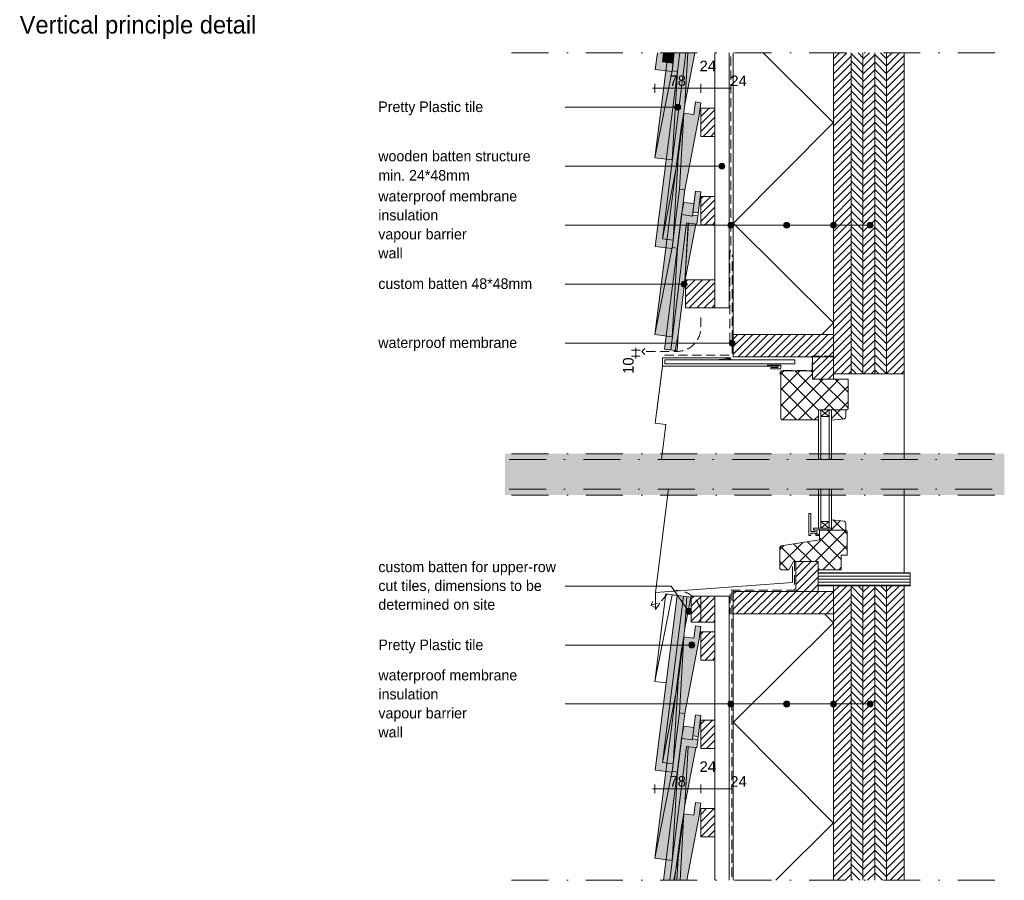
# Paper-space layout 'd-03 principle detail' of a CAD drawing. Header units: millimetres. Extents: x 14 to 195, y 11 to 271.
# Tile 2 of 2: x 18 to 185, y 125 to 271. Entities that reach past the tile are written whole.
import ezdxf
from ezdxf.xclip import XClip

# ---------------------------------------------------------------- set-up
doc = ezdxf.new("R2010")
doc.units = ezdxf.units.MM
doc.header["$MEASUREMENT"] = 0
doc.header["$XCLIPFRAME"] = 0
doc.linetypes.add('B0302', pattern=[12.51, 6.26, -3.125, 0, -3.125])
doc.linetypes.add('B0701', pattern=[2.3412, 1.56, -0.7812])
for name, color, linetype in [('#01', 7, 'Continuous'), ('00 tegels', 7, 'Continuous'), ('Dim - 1_50_100', 7, 'Continuous'), ('Info - 1_50_100', 7, 'Continuous'), ('Info - 1_5_10', 7, 'Continuous'), ('Info - Nederlands', 7, 'Continuous')]:
    doc.layers.add(name, color=color, linetype=linetype)
doc.styles.add('GENERATED_STYLE_3', font='Helvetica.ttc')
doc.styles.add('GENERATED_STYLE_4', font='txt')
pattern_1 = [(45, (-724.6714, 88.7535), (-0.6363961, 0.6363961), [])]
pattern_2 = [(315, (-724.6714, 88.7535), (0.6363961, 0.6363961), [])]
pattern_3 = [(45, (-724.6714, 88.7535), (-1.343503, 1.343503), []), (135, (-724.6714, 88.7535), (1.343503, 1.343503), [])]

# ---------------------------------------------------------------- blocks, each defined once
blk = doc.blocks.new('Drawing_3_2', base_point=(-724.67, 88.75))
at = {"layer": '#01', "linetype": 'Continuous', "lineweight": 0, "true_color": 0x000000}
for points in [[(129.13, 256.13), (129.17, 255.94), (129.28, 255.78), (129.44, 255.67), (129.63, 255.63), (129.82, 255.67), (129.98, 255.78), (130.09, 255.94), (130.13, 256.13), (130.09, 256.32), (129.98, 256.48), (129.82, 256.59), (129.63, 256.63), (129.44, 256.59), (129.28, 256.48), (129.17, 256.32)], [(136.63, 246.13), (136.67, 245.94), (136.78, 245.78), (136.94, 245.67), (137.13, 245.63), (137.32, 245.67), (137.49, 245.78), (137.6, 245.94), (137.63, 246.13), (137.6, 246.32), (137.49, 246.48), (137.32, 246.59), (137.13, 246.63), (136.94, 246.59), (136.78, 246.48), (136.67, 246.32)], [(138.15, 236.13), (138.19, 235.94), (138.3, 235.78), (138.46, 235.67), (138.65, 235.63), (138.84, 235.67), (139, 235.78), (139.11, 235.94), (139.15, 236.13), (139.11, 236.32), (139, 236.48), (138.84, 236.59), (138.65, 236.63), (138.46, 236.59), (138.3, 236.48), (138.19, 236.32)], [(147.62, 236.13), (147.66, 235.94), (147.77, 235.78), (147.93, 235.67), (148.12, 235.63), (148.31, 235.67), (148.47, 235.78), (148.58, 235.94), (148.62, 236.13), (148.58, 236.32), (148.47, 236.48), (148.31, 236.59), (148.12, 236.63), (147.93, 236.59), (147.77, 236.48), (147.66, 236.32)], [(155.56, 236.13), (155.6, 235.94), (155.71, 235.78), (155.87, 235.67), (156.06, 235.63), (156.26, 235.67), (156.42, 235.78), (156.53, 235.94), (156.56, 236.13), (156.53, 236.32), (156.42, 236.48), (156.26, 236.59), (156.06, 236.63), (155.87, 236.59), (155.71, 236.48), (155.6, 236.32)], [(161.78, 236.13), (161.82, 235.94), (161.93, 235.78), (162.09, 235.67), (162.28, 235.63), (162.48, 235.67), (162.64, 235.78), (162.75, 235.94), (162.78, 236.13), (162.75, 236.32), (162.64, 236.48), (162.48, 236.59), (162.28, 236.63), (162.09, 236.59), (161.93, 236.48), (161.82, 236.32)], [(130.22, 226.13), (130.26, 225.94), (130.37, 225.78), (130.53, 225.67), (130.72, 225.63), (130.91, 225.67), (131.08, 225.78), (131.18, 225.94), (131.22, 226.13), (131.18, 226.32), (131.08, 226.48), (130.91, 226.59), (130.72, 226.63), (130.53, 226.59), (130.37, 226.48), (130.26, 226.32)], [(138.36, 216.13), (138.4, 215.94), (138.51, 215.78), (138.67, 215.67), (138.86, 215.63), (139.06, 215.67), (139.22, 215.78), (139.33, 215.94), (139.36, 216.13), (139.33, 216.32), (139.22, 216.48), (139.06, 216.59), (138.86, 216.63), (138.67, 216.59), (138.51, 216.48), (138.4, 216.32)], [(130.98, 170.65), (131.02, 170.45), (131.13, 170.29), (131.29, 170.18), (131.48, 170.15), (131.67, 170.18), (131.83, 170.29), (131.94, 170.45), (131.98, 170.65), (131.94, 170.84), (131.83, 171), (131.67, 171.11), (131.48, 171.15), (131.29, 171.11), (131.13, 171), (131.02, 170.84)], [(131.52, 164.94), (131.56, 164.74), (131.67, 164.58), (131.83, 164.47), (132.02, 164.44), (132.22, 164.47), (132.38, 164.58), (132.49, 164.74), (132.52, 164.94), (132.49, 165.13), (132.38, 165.29), (132.22, 165.4), (132.02, 165.44), (131.83, 165.4), (131.67, 165.29), (131.56, 165.13)], [(138.15, 154.94), (138.19, 154.74), (138.3, 154.58), (138.46, 154.47), (138.65, 154.44), (138.84, 154.47), (139, 154.58), (139.11, 154.74), (139.15, 154.94), (139.11, 155.13), (139, 155.29), (138.84, 155.4), (138.65, 155.44), (138.46, 155.4), (138.3, 155.29), (138.19, 155.13)], [(147.62, 154.94), (147.66, 154.74), (147.77, 154.58), (147.93, 154.47), (148.12, 154.44), (148.31, 154.47), (148.47, 154.58), (148.58, 154.74), (148.62, 154.94), (148.58, 155.13), (148.47, 155.29), (148.31, 155.4), (148.12, 155.44), (147.93, 155.4), (147.77, 155.29), (147.66, 155.13)], [(155.56, 154.94), (155.6, 154.74), (155.71, 154.58), (155.87, 154.47), (156.06, 154.44), (156.26, 154.47), (156.42, 154.58), (156.53, 154.74), (156.56, 154.94), (156.53, 155.13), (156.42, 155.29), (156.26, 155.4), (156.06, 155.44), (155.87, 155.4), (155.71, 155.29), (155.6, 155.13)], [(161.78, 154.94), (161.82, 154.74), (161.93, 154.58), (162.09, 154.47), (162.28, 154.44), (162.48, 154.47), (162.64, 154.58), (162.75, 154.74), (162.78, 154.94), (162.75, 155.13), (162.64, 155.29), (162.48, 155.4), (162.28, 155.44), (162.09, 155.4), (161.93, 155.29), (161.82, 155.13)]]:
    blk.add_hatch(color=18, dxfattribs=at).paths.add_polyline_path(points)
at = {"layer": '00 tegels', "linetype": 'Continuous', "lineweight": 0, "true_color": 0xffffff}
for points in [[(128.03, 265.37), (125.75, 247.57), (128.72, 247.2), (129.59, 262.21), (129.99, 265.37)], [(127.04, 233.81), (128.89, 233.58), (129.72, 247.59), (130.91, 256.88), (132.56, 265.37), (131.02, 265.37)], [(127.04, 263.81), (128.89, 263.58), (129, 265.37), (127.24, 265.37)], [(128.72, 217.2), (129.59, 232.21), (130.84, 242.13), (133.3, 254.78), (133.57, 256.9), (132.67, 257.02), (132.4, 254.91), (130.71, 255.12), (130.29, 253.01), (125.75, 217.57)], [(130.7, 240), (130.3, 237.92), (132.14, 237.68), (132.41, 239.79)], [(129.55, 214.82), (129.72, 217.59), (130.91, 226.88), (132.74, 236.33), (131.16, 236.53), (128.45, 214.96)], [(128.89, 144.78), (129.72, 158.78), (130.91, 168.08), (131.88, 173.07), (130.6, 173.23), (127.04, 145.01)], [(128.72, 128.39), (129.59, 143.4), (130.84, 153.32), (133.3, 165.98), (133.57, 168.1), (132.67, 168.21), (132.4, 166.11), (130.71, 166.32), (130.29, 164.21), (125.75, 128.77)], [(129.12, 125.04), (131.17, 125.04), (133.3, 135.98), (133.57, 138.1), (132.67, 138.21), (132.4, 136.11), (130.71, 136.32), (130.29, 134.21)]]:
    blk.add_hatch(color=7, dxfattribs=at).paths.add_polyline_path(points)
at = {"layer": '00 tegels', "linetype": 'Continuous', "lineweight": 0, "true_color": 0xe4e7e8}
for points in [[(125.84, 232.54), (128.71, 232.18), (128.89, 233.58), (127.04, 233.81), (131.02, 265.37), (129.98, 265.37)], [(125.84, 262.54), (128.71, 262.18), (128.89, 263.58), (127.04, 263.81), (127.24, 265.37), (126.19, 265.37)], [(133.57, 241.78), (132.67, 241.89), (132.22, 238.33), (133.12, 238.22)], [(130.3, 237.92), (127.42, 215.09), (128.45, 214.96), (131.16, 236.53), (132.88, 236.31), (133.06, 237.72), (132.16, 237.83), (132.14, 237.68)], [(129.57, 173.36), (125.84, 143.74), (128.71, 143.37), (128.89, 144.78), (127.04, 145.01), (130.6, 173.23)], [(133.56, 152.97), (132.67, 153.08), (132.22, 149.52), (133.12, 149.41)], [(130.3, 149.11), (127.26, 125.04), (128.3, 125.04), (131.16, 147.71), (132.88, 147.5), (133.06, 148.91), (132.16, 149.02), (132.14, 148.87)]]:
    blk.add_hatch(color=254, dxfattribs=at).paths.add_polyline_path(points)
at = {"layer": 'Info - 1_50_100', "linetype": 'Continuous', "lineweight": 0, "true_color": 0x000000}
h = blk.add_hatch(dxfattribs=at)
h.set_pattern_fill('415_Isolatie_ruit_0002', color=18, style=0, pattern_type=2)
h.set_pattern_definition([(45.15, (139.065, 270.388), (-16.97, 16.881), []), (135.15, (139.065, 270.388), (16.97, 17.06), [])])
h.paths.add_polyline_path([(156.06, 265.37), (139.06, 265.37), (139.06, 217.61), (156.06, 217.61)])
h = blk.add_hatch(dxfattribs=at)
h.set_pattern_fill('310_Naaldhout__01__0002', color=18, style=0, pattern_type=2)
h.set_pattern_definition(pattern_1)
h.paths.add_polyline_path([(159.06, 265.37), (156.06, 265.37), (156.06, 210.91), (159.06, 210.91)])
h = blk.add_hatch(dxfattribs=at)
h.set_pattern_fill('310_Naaldhout__02__0002', color=18, style=0, pattern_type=2)
h.set_pattern_definition(pattern_2)
h.paths.add_polyline_path([(161.06, 265.37), (159.06, 265.37), (159.06, 210.91), (161.06, 210.91)])
h = blk.add_hatch(dxfattribs=at)
h.set_pattern_fill('310_Naaldhout__01__0002', color=18, style=0, pattern_type=2)
h.set_pattern_definition(pattern_1)
h.paths.add_polyline_path([(163.06, 265.37), (161.06, 265.37), (161.06, 210.91), (163.06, 210.91)])
h = blk.add_hatch(dxfattribs=at)
h.set_pattern_fill('310_Naaldhout__02__0002', color=18, style=0, pattern_type=2)
h.set_pattern_definition(pattern_2)
h.paths.add_polyline_path([(165.06, 265.37), (163.06, 265.37), (163.06, 210.91), (165.06, 210.91)])
h = blk.add_hatch(dxfattribs=at)
h.set_pattern_fill('310_Naaldhout__01__0002', color=18, style=0, pattern_type=2)
h.set_pattern_definition(pattern_1)
h.paths.add_polyline_path([(168.06, 265.37), (165.06, 265.37), (165.06, 210.91), (168.06, 210.91)])
h = blk.add_hatch(dxfattribs=at)
h.set_pattern_fill('310_Naaldhout__01__0002', color=18, style=0, pattern_type=2)
h.set_pattern_definition(pattern_1)
h.paths.add_polyline_path([(139.06, 213.81), (156.06, 213.81), (156.06, 217.61), (139.06, 217.61)])
h = blk.add_hatch(dxfattribs=at)
h.set_pattern_fill('310_Naaldhout__01__0002', color=18, style=0, pattern_type=2)
h.set_pattern_definition(pattern_1)
h.paths.add_polyline_path([(152.52, 210.01), (156.06, 210.01), (156.06, 213.81), (152.52, 213.81)])
h = blk.add_hatch(dxfattribs=at)
h.set_pattern_fill('310_Naaldhout__01__0002', color=18, style=0, pattern_type=2)
h.set_pattern_definition(pattern_1)
h.paths.add_polyline_path([(153.45, 179.1), (149.65, 179.1), (149.65, 174.04), (153.45, 174.04), (153.45, 177.7)])
h = blk.add_hatch(dxfattribs=at)
h.set_pattern_fill('325_Houtachtig_plaatmate_E3', color=18, style=0, pattern_type=2)
h.set_pattern_definition([(0, (222.22263, 176.1038), (0, 0.5), [])])
h.paths.add_polyline_path([(169.06, 175), (169.06, 177.2), (153.45, 177.2), (153.45, 175)])
h = blk.add_hatch(dxfattribs=at)
h.set_pattern_fill('310_Naaldhout__01__0002', color=18, style=0, pattern_type=2)
h.set_pattern_definition(pattern_1)
h.paths.add_polyline_path([(139.06, 174.04), (139.06, 170.24), (156.06, 170.24), (156.06, 174.04)])
h = blk.add_hatch(dxfattribs=at)
h.set_pattern_fill('310_Naaldhout__01__0002', color=18, style=0, pattern_type=2)
h.set_pattern_definition(pattern_1)
h.paths.add_polyline_path([(159.06, 175), (156.06, 175), (156.06, 125.04), (159.06, 125.04)])
h = blk.add_hatch(dxfattribs=at)
h.set_pattern_fill('310_Naaldhout__02__0002', color=18, style=0, pattern_type=2)
h.set_pattern_definition(pattern_2)
h.paths.add_polyline_path([(161.06, 175), (159.06, 175), (159.06, 125.04), (161.06, 125.04)])
h = blk.add_hatch(dxfattribs=at)
h.set_pattern_fill('310_Naaldhout__01__0002', color=18, style=0, pattern_type=2)
h.set_pattern_definition(pattern_1)
h.paths.add_polyline_path([(163.06, 175), (161.06, 175), (161.06, 125.04), (163.06, 125.04)])
h = blk.add_hatch(dxfattribs=at)
h.set_pattern_fill('310_Naaldhout__02__0002', color=18, style=0, pattern_type=2)
h.set_pattern_definition(pattern_2)
h.paths.add_polyline_path([(165.06, 175), (163.06, 175), (163.06, 125.04), (165.06, 125.04)])
h = blk.add_hatch(dxfattribs=at)
h.set_pattern_fill('310_Naaldhout__01__0002', color=18, style=0, pattern_type=2)
h.set_pattern_definition(pattern_1)
h.paths.add_polyline_path([(168.06, 175), (165.06, 175), (165.06, 125.04), (168.06, 125.04)])
h = blk.add_hatch(dxfattribs=at)
h.set_pattern_fill('415_Isolatie_ruit_0002', color=18, style=0, pattern_type=2)
h.set_pattern_definition([(314.85, (139.065, 117.855), (16.97, 16.881), []), (224.85, (139.065, 117.855), (-16.97, 17.06), [])])
h.paths.add_polyline_path([(156.06, 170.24), (139.06, 170.24), (139.06, 125.04), (156.06, 125.04)])
at = {"layer": 'Info - 1_5_10', "linetype": 'Continuous', "lineweight": 0, "true_color": 0x99a3a6}
h = blk.add_hatch(dxfattribs=at)
h.set_pattern_fill('310_Naaldhout__01__0002', color=253, style=0, pattern_type=2)
h.set_pattern_definition(pattern_1)
h.paths.add_polyline_path([(133.56, 255.99), (133.56, 251.19), (135.96, 251.19), (135.96, 255.99)])
h = blk.add_hatch(dxfattribs=at)
h.set_pattern_fill('310_Naaldhout__01__0002', color=253, style=0, pattern_type=2)
h.set_pattern_definition(pattern_1)
h.paths.add_polyline_path([(133.56, 240.99), (133.56, 236.19), (135.96, 236.19), (135.96, 240.99)])
h = blk.add_hatch(dxfattribs=at)
h.set_pattern_fill('310_Naaldhout__01__0002', color=253, style=0, pattern_type=2)
h.set_pattern_definition(pattern_1)
h.paths.add_polyline_path([(130.95, 226.89), (130.95, 222.09), (135.96, 222.09), (135.96, 226.89)])
h = blk.add_hatch(dxfattribs=at)
h.set_pattern_fill('305_Loofhout__02__0002', color=253, style=0, pattern_type=2)
h.set_pattern_definition(pattern_3)
h.paths.add_polyline_path([(152.52, 211.41), (147.12, 211.41), (147.12, 203.31), (147.32, 203.11), (153.32, 203.11), (153.51, 203.21), (153.51, 204.81), (156.62, 204.81), (158.32, 204.81), (158.52, 205.01), (158.52, 210.01), (152.52, 210.01)])
h = blk.add_hatch(dxfattribs=at)
h.set_pattern_fill('305_Loofhout__02__0002', color=253, style=0, pattern_type=2)
h.set_pattern_definition(pattern_3)
h.paths.add_polyline_path([(155.71, 204.81), (155.71, 203.04), (157.95, 203.27, 0.246914), (158.16, 203.82), (158.16, 204.81)])
h = blk.add_hatch(dxfattribs=at)
h.set_pattern_fill('305_Loofhout__02__0002', color=253, style=0, pattern_type=2)
h.set_pattern_definition(pattern_3)
h.paths.add_polyline_path([(155.71, 184.4), (158.16, 184.4), (158.16, 185.39, 0.246914), (157.95, 185.94), (155.71, 186.17)])
h = blk.add_hatch(dxfattribs=at)
h.set_pattern_fill('305_Loofhout__02__0002', color=253, style=0, pattern_type=2)
h.set_pattern_definition(pattern_3)
h.paths.add_polyline_path([(146.96, 181.48), (146.96, 177.9), (147.16, 177.7), (148.46, 177.7), (149.26, 179.1), (153.45, 179.1), (153.45, 177.7), (157.36, 177.7), (157.36, 180.2), (158.36, 180.2), (158.36, 184.2), (158.16, 184.4), (153.66, 184.4), (153.66, 182.8), (147.21, 181.77, 0.340988)])
h = blk.add_hatch(dxfattribs=at)
h.set_pattern_fill('310_Naaldhout__01__0002', color=253, style=0, pattern_type=2)
h.set_pattern_definition(pattern_1)
h.paths.add_polyline_path([(131.94, 173.25), (131.94, 168.84), (133.56, 168.84), (133.56, 173.25)])
h = blk.add_hatch(dxfattribs=at)
h.set_pattern_fill('310_Naaldhout__01__0002', color=253, style=0, pattern_type=2)
h.set_pattern_definition(pattern_1)
h.paths.add_polyline_path([(133.56, 173.25), (133.56, 168.84), (135.96, 168.84), (135.96, 173.25)])
h = blk.add_hatch(dxfattribs=at)
h.set_pattern_fill('310_Naaldhout__01__0002', color=253, style=0, pattern_type=2)
h.set_pattern_definition(pattern_1)
h.paths.add_polyline_path([(133.56, 167.19), (133.56, 162.39), (135.96, 162.39), (135.96, 167.19)])
h = blk.add_hatch(dxfattribs=at)
h.set_pattern_fill('310_Naaldhout__01__0002', color=253, style=0, pattern_type=2)
h.set_pattern_definition(pattern_1)
h.paths.add_polyline_path([(133.56, 152.19), (133.56, 147.39), (135.96, 147.39), (135.96, 152.19)])
at = {"layer": 'Info - 1_5_10', "linetype": 'Continuous', "lineweight": 0, "true_color": 0xe9ebeb}
for points in [[(130.7, 151.19), (130.3, 149.11), (132.14, 148.87), (132.41, 150.98)], [(131.04, 147.73), (128.27, 125.04), (129.5, 125.04), (129.72, 128.78), (130.85, 137.78), (132.74, 147.52)]]:
    blk.add_hatch(color=254, dxfattribs=at).paths.add_polyline_path(points)
at = {"layer": 'Info - 1_5_10', "linetype": 'Continuous', "lineweight": 0, "true_color": 0x99a3a6}
h = blk.add_hatch(dxfattribs=at)
h.set_pattern_fill('310_Naaldhout__01__0002', color=253, style=0, pattern_type=2)
h.set_pattern_definition(pattern_1)
h.paths.add_polyline_path([(133.56, 137.19), (133.56, 132.39), (135.96, 132.39), (135.96, 137.19)])
at = {"layer": '#01', "color": 9, "linetype": 'Continuous', "lineweight": 0}
for p, q in [((129.13, 256.13), (110.55, 256.13)), ((136.63, 246.13), (110.55, 246.13)), ((155.56, 236.13), (110.55, 236.13)), ((138.15, 236.13), (110.55, 236.13)), ((161.78, 236.13), (116.77, 236.13)), ((147.62, 236.13), (118.95, 236.13)), ((130.22, 226.13), (110.55, 226.13)), ((138.36, 216.13), (110.55, 216.13)), ((127.42, 215.09), (129.55, 214.82)), ((127.07, 212.24), (126.11, 204.67)), ((168.06, 210.91), (168.06, 196.47)), ((153.91, 203.67), (155.31, 204.81)), ((155.31, 203.67), (153.91, 204.81)), ((128.07, 191.42), (125.85, 173.87)), ((168.06, 191.37), (168.06, 177.2)), ((153.91, 185.86), (155.31, 184.73)), ((155.31, 185.86), (153.91, 184.73)), ((131.52, 164.94), (110.55, 164.94)), ((155.56, 154.94), (110.55, 154.94)), ((138.15, 154.94), (110.55, 154.94)), ((161.78, 154.94), (116.77, 154.94)), ((147.62, 154.94), (118.95, 154.94)), ((132.22, 149.52), (132.16, 149.02)), ((133.12, 149.41), (133.06, 148.91))]:
    blk.add_line(p, q, dxfattribs=at)
at = {"layer": '#01', "color": 2, "linetype": 'Continuous', "lineweight": 0}
for p, q in [((149.11, 178.26), (149.11, 175.52)), ((149.11, 175.52), (125.85, 173.87)), ((125.85, 173.87), (125.9, 170.94)), ((125.9, 170.94), (126.62, 172.01))]:
    blk.add_line(p, q, dxfattribs=at)
at = {"layer": '#01', "color": 4, "linetype": 'Continuous', "lineweight": 0, "flags": 128}
for points in [[(168.06, 265.37), (168.06, 210.91), (156.06, 210.91), (156.06, 265.37)], [(168.06, 125.04), (168.06, 175), (156.06, 175), (156.06, 125.04)]]:
    blk.add_lwpolyline(points, dxfattribs=at)
at = {"layer": '#01', "color": 2, "linetype": 'B0701', "lineweight": 0, "flags": 128}
for points in [[(127.42, 214.09), (138.86, 214.09), (138.86, 231.08)], [(156.06, 213.91), (152.42, 213.91), (152.42, 211.51), (147.02, 211.51), (147.02, 210.79)]]:
    blk.add_lwpolyline(points, dxfattribs=at)
at = {"layer": '#01', "color": 1, "linetype": 'Continuous', "lineweight": 0, "flags": 128}
blk.add_lwpolyline([(146.82, 212.24), (127.16, 212.24, -0.414214), (127.06, 212.36), (127.06, 213.53, -0.414214), (127.16, 213.63), (138.54, 213.63, -0.414214), (138.64, 213.53), (138.64, 213.47, -0.414214), (138.54, 213.37), (138.03, 213.37)], format="xyb", dxfattribs=at)
at = {"layer": '#01', "color": 9, "linetype": 'Continuous', "lineweight": 0, "flags": 128}
for points in [[(138.49, 213.52), (137.85, 213.52), (137.44, 213.34), (136.66, 213.34)], [(131.19, 171.06), (128.52, 174.94), (110.55, 174.94)]]:
    blk.add_lwpolyline(points, dxfattribs=at)
blk.add_lwpolyline([(146.68, 212.02), (145.53, 212.02, 0.414214), (145.43, 211.92), (145.43, 211.89, 0.414214), (145.53, 211.79), (147.02, 211.79, 0.414214), (147.12, 211.89), (147.12, 212.3, 0.414214), (147.02, 212.4), (144.79, 212.4)], format="xyb", dxfattribs=at)
at = {"layer": '#01', "color": 9, "linetype": 'B0302', "lineweight": 0, "flags": 128}
for points in [[(101.06, 196.37), (183.39, 196.37)], [(101.06, 191.37), (183.39, 191.37)]]:
    blk.add_lwpolyline(points, dxfattribs=at)
at = {"layer": '#01', "color": 9, "linetype": 'Continuous', "lineweight": 0, "true_color": 0xbbc1c4, "flags": 128}
for points in [[(127.69, 158.52), (125.75, 158.77), (127.65, 173.6)], [(125.75, 158.77), (128.68, 173.47), (129.57, 173.36), (129.59, 173.35)], [(131.88, 173.07), (127.65, 173.6)]]:
    blk.add_lwpolyline(points, dxfattribs=at)
at = {"layer": '#01', "color": 1, "linetype": 'Continuous', "lineweight": 0}
for centre in [(129.63, 256.13), (137.13, 246.13), (138.65, 236.13), (148.12, 236.13), (156.06, 236.13), (162.28, 236.13), (130.72, 226.13), (138.86, 216.13), (131.48, 170.65), (132.02, 164.94), (138.65, 154.94), (148.12, 154.94), (156.06, 154.94), (162.28, 154.94)]:
    blk.add_circle(centre, 0.5, dxfattribs=at)
at = {"layer": '00 tegels', "color": 253, "linetype": 'Continuous', "lineweight": 0, "true_color": 0x99a3a6}
for p, q in [((125.75, 247.57), (128.03, 265.37)), ((128.69, 262.32), (129.07, 265.37)), ((129.07, 265.37), (128.69, 262.32)), ((129.99, 265.37), (129.59, 262.21)), ((125.75, 247.57), (128.69, 262.32)), ((128.69, 262.32), (125.75, 247.57)), ((129.59, 262.21), (128.69, 262.32)), ((128.69, 262.32), (129.59, 262.21)), ((129.59, 262.21), (128.72, 247.2)), ((132.4, 254.91), (132.67, 257.02)), ((132.67, 257.02), (133.57, 256.9)), ((133.57, 256.9), (133.3, 254.78)), ((129.94, 242.24), (130.71, 255.12)), ((130.71, 255.12), (129.94, 242.24)), ((130.29, 253.01), (130.71, 255.12)), ((130.71, 255.12), (132.4, 254.91)), ((133.3, 254.78), (130.84, 242.13)), ((125.75, 217.57), (130.29, 253.01)), ((128.72, 247.2), (125.75, 247.57)), ((128.69, 232.32), (129.94, 242.24)), ((129.94, 242.24), (128.69, 232.32)), ((130.84, 242.13), (129.59, 232.21)), ((130.84, 242.13), (129.94, 242.24)), ((129.94, 242.24), (130.84, 242.13)), ((125.75, 217.57), (128.69, 232.32)), ((128.69, 232.32), (125.75, 217.57)), ((129.59, 232.21), (128.69, 232.32)), ((128.69, 232.32), (129.59, 232.21)), ((129.59, 232.21), (128.72, 217.2)), ((128.72, 217.2), (125.75, 217.57)), ((132.4, 166.11), (132.67, 168.21)), ((132.67, 168.21), (133.57, 168.1)), ((133.57, 168.1), (133.3, 165.98)), ((129.94, 153.44), (130.71, 166.32)), ((130.71, 166.32), (129.94, 153.44)), ((130.29, 164.21), (130.71, 166.32)), ((130.71, 166.32), (132.4, 166.11)), ((133.3, 165.98), (130.84, 153.32)), ((125.75, 128.77), (130.29, 164.21)), ((128.69, 143.52), (129.94, 153.44)), ((129.94, 153.44), (128.69, 143.52)), ((130.84, 153.32), (129.59, 143.4)), ((130.84, 153.32), (129.94, 153.44)), ((129.94, 153.44), (130.84, 153.32)), ((125.75, 128.77), (128.69, 143.52)), ((128.69, 143.52), (125.75, 128.77)), ((129.59, 143.4), (128.69, 143.52)), ((128.69, 143.52), (129.59, 143.4)), ((129.59, 143.4), (128.72, 128.39)), ((132.4, 136.11), (132.67, 138.21)), ((132.67, 138.21), (133.57, 138.1)), ((133.57, 138.1), (133.3, 135.98)), ((130.04, 125.04), (130.71, 136.32)), ((130.71, 136.32), (130.04, 125.04)), ((130.29, 134.21), (130.71, 136.32)), ((130.71, 136.32), (132.4, 136.11)), ((133.3, 135.98), (131.17, 125.04)), ((129.12, 125.04), (130.29, 134.21)), ((128.72, 128.39), (125.75, 128.77))]:
    blk.add_line(p, q, dxfattribs=at)
at = {"layer": '00 tegels', "color": 2, "linetype": 'Continuous', "lineweight": 0}
for p, q in [((125.84, 232.54), (129.98, 265.37)), ((125.84, 262.54), (126.19, 265.37)), ((131.02, 265.37), (127.04, 233.81)), ((127.24, 265.37), (127.04, 263.81)), ((127.04, 263.81), (128.89, 263.58)), ((128.71, 262.18), (125.84, 262.54)), ((128.89, 263.58), (128.71, 262.18)), ((132.43, 239.99), (132.67, 241.89)), ((132.67, 241.89), (133.57, 241.78)), ((133.57, 241.78), (133.32, 239.88)), ((132.14, 237.68), (132.38, 239.59)), ((133.27, 239.48), (132.88, 236.31)), ((127.42, 215.09), (130.3, 237.92)), ((130.3, 237.92), (132.14, 237.68)), ((131.16, 236.53), (128.45, 214.96)), ((132.88, 236.31), (131.16, 236.53)), ((127.04, 233.81), (128.89, 233.58)), ((128.71, 232.18), (125.84, 232.54)), ((128.89, 233.58), (128.71, 232.18)), ((125.84, 143.74), (129.57, 173.36)), ((130.6, 173.23), (127.04, 145.01)), ((130.6, 173.23), (129.57, 173.36)), ((128.71, 143.37), (125.84, 143.74)), ((127.04, 145.01), (128.89, 144.78)), ((128.89, 144.78), (128.71, 143.37))]:
    blk.add_line(p, q, dxfattribs=at)
at = {"layer": '00 tegels', "color": 9, "linetype": 'Continuous', "lineweight": 0}
for p, q in [((127.04, 263.81), (127.34, 265.37)), ((128.89, 263.58), (127.04, 263.81)), ((129, 265.37), (128.89, 263.58)), ((132.56, 265.37), (130.85, 256.59)), ((130.85, 256.59), (131.37, 265.37)), ((129.72, 247.59), (130.85, 256.59)), ((127.04, 233.81), (129.72, 247.59)), ((129.72, 247.59), (128.89, 233.58)), ((130.7, 240), (130.3, 237.92)), ((132.41, 239.79), (130.7, 240)), ((132.43, 239.99), (132.38, 239.59)), ((133.32, 239.88), (133.27, 239.48)), ((132.74, 236.33), (130.85, 226.59)), ((130.86, 226.59), (131.45, 236.49)), ((128.89, 233.58), (127.04, 233.81)), ((129.72, 217.59), (130.85, 226.59)), ((129.19, 214.87), (129.72, 217.59)), ((129.72, 217.59), (129.55, 214.82)), ((130.65, 173.22), (131.88, 173.07)), ((130.85, 167.79), (131.17, 173.15)), ((131.88, 173.07), (130.85, 167.79)), ((129.72, 158.78), (130.85, 167.79)), ((127.04, 145.01), (129.72, 158.78)), ((129.72, 158.78), (128.89, 144.78)), ((128.89, 144.78), (127.04, 145.01))]:
    blk.add_line(p, q, dxfattribs=at)
at = {"layer": '00 tegels', "color": 2, "linetype": 'Continuous', "lineweight": 0, "flags": 128}
for points in [[(133.57, 241.78), (132.67, 241.89), (132.22, 238.33), (133.12, 238.22)], [(130.3, 237.92), (127.42, 215.09), (128.45, 214.96), (131.16, 236.53), (132.88, 236.31), (133.06, 237.72), (132.16, 237.83), (132.14, 237.68)], [(133.56, 152.97), (132.67, 153.08), (132.22, 149.52), (133.12, 149.41)]]:
    blk.add_lwpolyline(points, close=True, dxfattribs=at)
at = {"layer": '00 tegels', "color": 9, "linetype": 'Continuous', "lineweight": 0, "flags": 128}
for points in [[(132.41, 239.79), (130.7, 240), (130.3, 237.92)], [(132.34, 239.22), (132.27, 238.73)], [(132.74, 236.33), (130.85, 226.59), (131.44, 236.49)], [(129.72, 217.59), (130.85, 226.59)], [(127.07, 212.24), (125.84, 202.54), (127.65, 202.31), (126.88, 196.37)], [(132.41, 150.98), (130.7, 151.19), (130.3, 149.11)], [(132.33, 150.41), (132.27, 149.92)], [(132.74, 147.52), (130.85, 137.78), (131.43, 147.68)], [(129.72, 128.78), (130.85, 137.78)], [(129.5, 125.04), (129.72, 128.78), (128.99, 125.04)]]:
    blk.add_lwpolyline(points, dxfattribs=at)
at = {"layer": '00 tegels', "color": 2, "linetype": 'Continuous', "lineweight": 0, "flags": 128}
blk.add_lwpolyline([(127.26, 125.04), (130.3, 149.11), (132.14, 148.87), (132.16, 149.02), (133.06, 148.91), (132.88, 147.5), (131.16, 147.71), (128.3, 125.04)], dxfattribs=at)
at = {"layer": 'Dim - 1_50_100', "color": 1, "linetype": 'Continuous', "lineweight": 0}
for p, q in [((125.35, 259.35), (125.75, 259.35)), ((125.75, 258.6), (125.75, 260.1)), ((125.75, 259.35), (133.56, 259.35)), ((133.56, 258.6), (133.56, 260.1)), ((133.56, 259.35), (135.96, 259.35)), ((135.96, 258.6), (135.96, 260.1)), ((135.96, 259.35), (138.36, 259.35)), ((138.36, 258.6), (138.36, 260.1)), ((138.36, 259.35), (138.76, 259.35)), ((123.29, 214.96), (121.79, 214.96)), ((123.29, 213.93), (121.79, 213.93)), ((122.54, 214.96), (122.54, 215.36)), ((122.54, 213.93), (122.54, 214.96)), ((122.54, 213.53), (122.54, 213.93)), ((125.35, 140.54), (125.75, 140.54)), ((125.75, 139.79), (125.75, 141.29)), ((125.75, 140.54), (133.56, 140.54)), ((133.56, 139.79), (133.56, 141.29)), ((133.56, 140.54), (135.96, 140.54)), ((135.96, 139.79), (135.96, 141.29)), ((135.96, 140.54), (138.36, 140.54)), ((138.36, 139.79), (138.36, 141.29)), ((138.36, 140.54), (138.76, 140.54))]:
    blk.add_line(p, q, dxfattribs=at)
at = {"layer": 'Info - 1_50_100', "color": 3, "linetype": 'Continuous', "lineweight": 0}
blk.add_line((156.06, 214.71), (156.06, 265.37), dxfattribs=at)
at = {"layer": 'Info - 1_50_100', "color": 9, "linetype": 'Continuous', "lineweight": 0}
for p, q in [((123.56, 214.73), (124.06, 215.23)), ((123.56, 214.73), (124.06, 214.23)), ((125.1, 171.72), (125.44, 172.34)), ((125.1, 171.72), (125.72, 171.38))]:
    blk.add_line(p, q, dxfattribs=at)
at = {"layer": 'Info - 1_50_100', "color": 2, "linetype": 'B0701', "lineweight": 0}
blk.add_line((138.81, 174.04), (138.81, 125.04), dxfattribs=at)
at = {"layer": 'Info - 1_50_100', "color": 9, "linetype": 'Continuous', "lineweight": 0, "flags": 128}
for points in [[(138.36, 265.37), (138.36, 222.09), (135.96, 222.09), (135.96, 265.37)], [(159.06, 265.37), (159.06, 210.91), (156.06, 210.91), (156.06, 265.37)], [(161.06, 265.37), (161.06, 210.91), (159.06, 210.91), (159.06, 265.37)], [(163.06, 265.37), (163.06, 210.91), (161.06, 210.91), (161.06, 265.37)], [(165.06, 265.37), (165.06, 210.91), (163.06, 210.91), (163.06, 265.37)], [(168.06, 265.37), (168.06, 210.91), (165.06, 210.91), (165.06, 265.37)], [(159.06, 125.04), (159.06, 175), (156.06, 175), (156.06, 125.04)], [(161.06, 125.04), (161.06, 175), (159.06, 175), (159.06, 125.04)], [(163.06, 125.04), (163.06, 175), (161.06, 175), (161.06, 125.04)], [(165.06, 125.04), (165.06, 175), (163.06, 175), (163.06, 125.04)], [(168.06, 125.04), (168.06, 175), (165.06, 175), (165.06, 125.04)], [(138.36, 125.04), (138.36, 173.25), (135.96, 173.25), (135.96, 125.04)]]:
    blk.add_lwpolyline(points, dxfattribs=at)
at = {"layer": 'Info - 1_50_100', "color": 2, "linetype": 'B0701', "lineweight": 0, "flags": 128}
for points in [[(138.49, 216.34), (138.49, 231.4), (138.65, 232.16), (138.65, 265.37)], [(149.45, 179.1), (149.45, 174.24), (138.55, 174.24), (138.55, 170.24)]]:
    blk.add_lwpolyline(points, dxfattribs=at)
at = {"layer": 'Info - 1_50_100', "color": 1, "linetype": 'Continuous', "lineweight": 0, "flags": 128}
for points in [[(156.06, 265.37), (156.06, 217.61), (139.06, 217.61), (139.06, 265.37)], [(156.06, 125.04), (156.06, 170.24), (139.06, 170.24), (139.06, 125.04)]]:
    blk.add_lwpolyline(points, dxfattribs=at)
at = {"layer": 'Info - 1_50_100', "color": 9, "linetype": 'B0701', "lineweight": 0, "flags": 128}
for points in [[(133.55, 220.48), (133.55, 218.73, -0.414214), (129.55, 214.73), (123.56, 214.73)], [(133.56, 168.87), (133.56, 170.61, 0.414214), (128.96, 174.13), (128.1, 173.82), (126.65, 172.17), (125.1, 171.72)]]:
    blk.add_lwpolyline(points, format="xyb", dxfattribs=at)
at = {"layer": 'Info - 1_50_100', "color": 2, "linetype": 'Continuous', "lineweight": 0, "flags": 128}
for points in [[(139.06, 213.81), (139.06, 217.61), (156.06, 217.61), (156.06, 213.81)], [(139.06, 174.04), (139.06, 170.24), (156.06, 170.24), (156.06, 174.04)]]:
    blk.add_lwpolyline(points, close=True, dxfattribs=at)
at = {"layer": 'Info - 1_50_100', "color": 9, "linetype": 'Continuous', "lineweight": 0, "flags": 128}
for points in [[(152.52, 210.01), (156.06, 210.01), (156.06, 213.81), (152.52, 213.81)], [(149.53, 212.61), (149.53, 213.31), (127.44, 213.31), (127.44, 212.61)], [(153.45, 179.1), (149.65, 179.1), (149.65, 174.04), (153.45, 174.04), (153.45, 177.7)], [(169.06, 175), (169.06, 177.2), (153.45, 177.2), (153.45, 175)]]:
    blk.add_lwpolyline(points, close=True, dxfattribs=at)
at = {"layer": 'Info - 1_5_10', "color": 1, "linetype": 'Continuous', "lineweight": 0, "flags": 128}
for points in [[(133.56, 255.99), (135.96, 255.99), (135.96, 251.19), (133.56, 251.19)], [(133.56, 240.99), (135.96, 240.99), (135.96, 236.19), (133.56, 236.19)], [(130.95, 226.89), (135.96, 226.89), (135.96, 222.09), (130.95, 222.09)], [(153.91, 204.81), (155.31, 204.81), (155.31, 203.67), (153.91, 203.67)], [(131.94, 173.25), (133.56, 173.25), (133.56, 168.84), (131.94, 168.84)], [(133.56, 173.25), (135.96, 173.25), (135.96, 168.84), (133.56, 168.84)], [(133.56, 167.19), (135.96, 167.19), (135.96, 162.39), (133.56, 162.39)], [(133.56, 152.19), (135.96, 152.19), (135.96, 147.39), (133.56, 147.39)], [(133.56, 137.19), (135.96, 137.19), (135.96, 132.39), (133.56, 132.39)]]:
    blk.add_lwpolyline(points, close=True, dxfattribs=at)
at = {"layer": 'Info - 1_5_10', "color": 2, "linetype": 'Continuous', "lineweight": 0, "flags": 128}
blk.add_lwpolyline([(152.52, 211.41), (152.52, 210.01), (158.52, 210.01), (158.52, 205.01), (158.32, 204.81), (156.62, 204.81), (153.51, 204.81), (153.51, 203.21), (153.32, 203.11), (147.32, 203.11), (147.12, 203.31), (147.12, 211.41)], close=True, dxfattribs=at)
at = {"layer": 'Info - 1_5_10', "color": 9, "linetype": 'Continuous', "lineweight": 0, "flags": 128}
for points in [[(153.91, 204.81), (153.51, 204.81), (153.51, 196.47), (153.91, 196.47)], [(155.71, 204.81), (155.31, 204.81), (155.31, 196.47), (155.71, 196.47)], [(153.91, 184.73), (153.51, 184.73), (153.51, 191.37), (153.91, 191.37)], [(155.71, 184.73), (155.31, 184.73), (155.31, 191.37), (155.71, 191.37)], [(153.51, 183.53), (153.51, 183.74), (153.25, 183.74), (153.25, 184.49), (155.71, 184.49), (155.71, 184.73), (152.69, 184.73), (152.69, 184.49), (152.96, 184.49), (152.96, 184.17), (152.2, 184.17), (152.2, 187.22), (151.86, 187.22), (151.86, 183.53), (152.2, 183.53), (152.2, 183.89), (153.08, 183.89), (153.08, 183.53)], [(153.91, 184.73), (155.31, 184.73), (155.31, 185.86), (153.91, 185.86)]]:
    blk.add_lwpolyline(points, close=True, dxfattribs=at)
at = {"layer": 'Info - 1_5_10', "color": 2, "linetype": 'Continuous', "lineweight": 0, "flags": 128}
for points in [[(155.71, 204.81), (158.16, 204.81), (158.16, 203.82, -0.246914), (157.95, 203.27), (155.71, 203.04)], [(155.71, 184.4), (158.16, 184.4), (158.16, 185.39, 0.246914), (157.95, 185.94), (155.71, 186.17)], [(146.96, 181.48, -0.340988), (147.21, 181.77), (153.66, 182.8), (153.66, 184.4), (158.16, 184.4), (158.36, 184.2), (158.36, 180.2), (157.36, 180.2), (157.36, 177.7), (153.45, 177.7), (153.45, 179.1), (149.26, 179.1), (148.46, 177.7), (147.16, 177.7), (146.96, 177.9)]]:
    blk.add_lwpolyline(points, format="xyb", close=True, dxfattribs=at)
at = {"layer": 'Dim - 1_50_100', "color": 2, "linetype": 'Continuous', "lineweight": 0, "char_height": 1.8, "width": 2.8266, "attachment_point": 7, "style": 'GENERATED_STYLE_3'}
for s, insert in [('\\A1;{\\pql;\\fHelvetica|b0|i0|c0|p0;\\W1.000000;24}', (133.35, 262.23)), ('\\A1;{\\pql;\\fHelvetica|b0|i0|c0|p0;\\W1.000000;78}', (128.24, 259.71)), ('\\A1;{\\pql;\\fHelvetica|b0|i0|c0|p0;\\W1.000000;24}', (138.56, 259.71)), ('\\A1;{\\pql;\\fHelvetica|b0|i0|c0|p0;\\W1.000000;24}', (133.35, 143.42)), ('\\A1;{\\pql;\\fHelvetica|b0|i0|c0|p0;\\W1.000000;78}', (128.24, 140.9)), ('\\A1;{\\pql;\\fHelvetica|b0|i0|c0|p0;\\W1.000000;24}', (138.56, 140.9))]:
    blk.add_mtext(s, dxfattribs=dict(at, insert=insert))
at = {"layer": 'Dim - 1_50_100', "color": 2, "linetype": 'Continuous', "lineweight": 0, "insert": (122.18, 210.91), "char_height": 1.8, "width": 2.8266, "attachment_point": 7, "rotation": 90, "style": 'GENERATED_STYLE_3'}
blk.add_mtext('\\A1;{\\pql;\\fHelvetica|b0|i0|c0|p0;\\W1.000000;10}', dxfattribs=at)
at = {"layer": 'Info - Nederlands', "color": 2, "linetype": 'Continuous', "lineweight": 0, "char_height": 1.8, "attachment_point": 4, "style": 'GENERATED_STYLE_4'}
for s, insert in [('\\A1;{\\pql;\\fWork Sans|b0|i0|c0|p0;\\W1.000000;Pretty Plastic tile }', (78.87, 255.94)), ('\\A1;{\\pql;\\fWork Sans|b0|i0|c0|p0;\\W1.000000;waterproof membrane}', (78.87, 215.95)), ('\\A1;{\\pql;\\fWork Sans|b0|i0|c0|p0;\\W1.000000;Pretty Plastic tile }', (78.89, 164.7))]:
    blk.add_mtext(s, dxfattribs=dict(at, insert=insert))
at = {"layer": 'Info - Nederlands', "color": 2, "linetype": 'Continuous', "lineweight": 0, "char_height": 1.8, "width": 30.8877, "attachment_point": 4, "style": 'GENERATED_STYLE_4'}
for s, insert, line_spacing_factor in [('\\A1;{\\pql;\\fWork Sans|b0|i0|c0|p0;\\W1.000000;wooden batten structure\\P\\pql;\\fWork Sans|b0|i0|c0|p0;\\W1.000000;min. 24*48mm}', (78.87, 246.21), 1.089132), ('\\A1;{\\pql;\\fWork Sans|b0|i0|c0|p0;\\W1.000000;custom batten 48*48mm}', (78.87, 226.21), 1.144272), ('\\A1;{\\pql;\\fWork Sans|b0|i0|c0|p0;\\W1.000000;custom batten for upper-row cut tiles, dimensions to be determined on site}', (78.89, 174.99), 1.063357)]:
    blk.add_mtext(s, dxfattribs=dict(at, insert=insert, line_spacing_factor=line_spacing_factor))
at = {"layer": 'Info - Nederlands', "color": 2, "linetype": 'Continuous', "lineweight": 0, "char_height": 1.8, "attachment_point": 4, "line_spacing_factor": 1.07353, "style": 'GENERATED_STYLE_4'}
for insert in [(78.87, 236.22), (78.89, 154.99)]:
    blk.add_mtext('\\A1;{\\pql;\\fWork Sans|b0|i0|c0|p0;\\W1.000000;waterproof membrane\\P\\pql;\\fWork Sans|b0|i0|c0|p0;\\W1.000000;insulation\\P\\pql;\\fWork Sans|b0|i0|c0|p0;\\W1.000000;vapour barrier\\P\\pql;\\fWork Sans|b0|i0|c0|p0;\\W1.000000;wall}', dxfattribs=dict(at, insert=insert))

psp = doc.layouts.new('d-03 principle detail')

# ---------------------------------------------------------------- hatches: boundary and pattern name
at = {"layer": 'Info - 1_5_10', "linetype": 'Continuous', "lineweight": 0}
psp.add_hatch(color=255, dxfattribs=at).paths.add_polyline_path([(100.33, 197.37), (185.02, 197.37), (185.02, 190.37), (100.33, 190.37)])

# ---------------------------------------------------------------- linework, layer by layer
at = {"layer": '#01', "color": 2, "linetype": 'B0302', "lineweight": 0}
for p, q in [((183.39, 265.37), (101.06, 265.37)), ((183.39, 197.37), (101.06, 197.37)), ((183.39, 190.37), (101.06, 190.37)), ((183.39, 125.04), (101.06, 125.04))]:
    psp.add_line(p, q, dxfattribs=at)

# ---------------------------------------------------------------- block references
at = {"color": 4, "linetype": 'Continuous', "lineweight": 0}
ref = psp.add_blockref('Drawing_3_2', (-724.67, 88.75), dxfattribs=at)
XClip(ref).set_block_clipping_path([(72.4464279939, 125.0398743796), (185.5627663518, 265.3722637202)])

# ---------------------------------------------------------------- texts
at = {"layer": 'Info - 1_5_10', "color": 9, "linetype": 'Continuous', "lineweight": 0, "insert": (18.06, 267.72), "char_height": 3, "attachment_point": 7, "style": 'GENERATED_STYLE_4'}
psp.add_mtext('\\A1;{\\pql;\\fWork Sans|b0|i0|c0|p0;\\W1.000000;Vertical principle detail}', dxfattribs=at)

doc.saveas('drawing.dxf')
